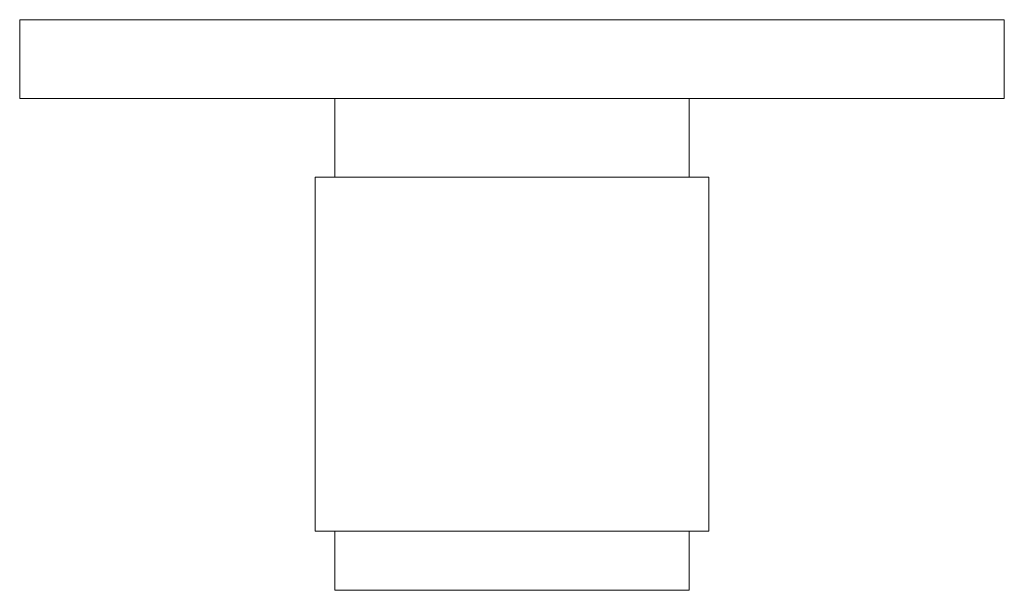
# Model space of a CAD drawing. Header units: millimetres. Extents: x -25 to 25, y -25 to 4.
import ezdxf

# ---------------------------------------------------------------- set-up
doc = ezdxf.new("R2010")
doc.units = ezdxf.units.MM

msp = doc.modelspace()

# ---------------------------------------------------------------- linework, layer by layer
at = {"color": 7, "linetype": 'Continuous', "lineweight": 15}
for p, q in [((-25, 4), (-25, 0)), ((25, 4), (-25, 4)), ((25, 0), (25, 4)), ((25, 0), (-25, 0)), ((-9, 0), (-9, -4)), ((9, -4), (9, 0)), ((-10, -4), (-10, -22)), ((10, -4), (-10, -4)), ((10, -22), (10, -4)), ((10, -22), (-10, -22)), ((-9, -22), (-9, -25)), ((9, -25), (9, -22)), ((9, -25), (-9, -25))]:
    msp.add_line(p, q, dxfattribs=at)

doc.saveas('drawing.dxf')
